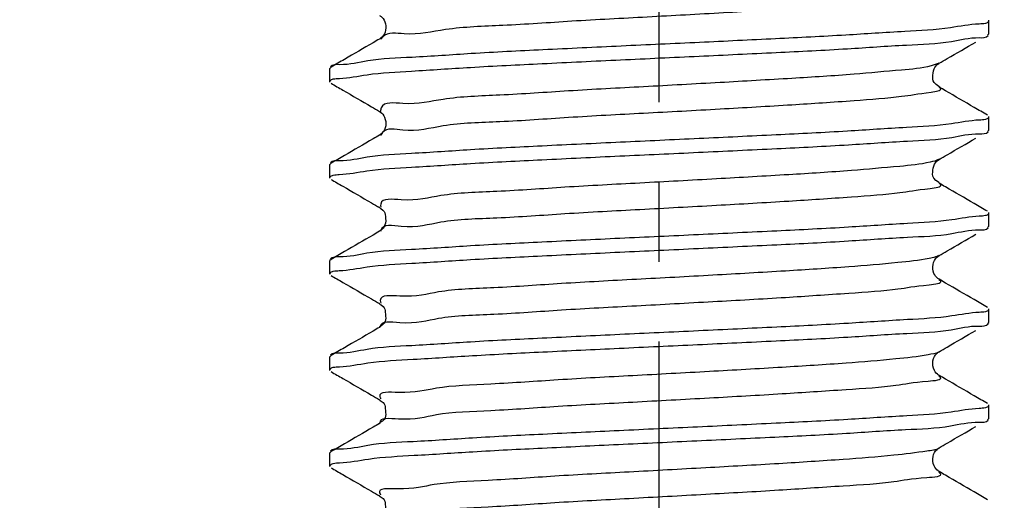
# Model space of a CAD drawing. Header units: millimetres. Extents: x 0 to 210, y 0 to 297.
# Tile 173 of 184: x 125 to 142, y 161 to 169. Entities that reach past the tile are written whole.
import ezdxf

# ---------------------------------------------------------------- set-up
doc = ezdxf.new("R2010")
doc.units = ezdxf.units.MM
doc.header["$LTSCALE"] = 19.36
doc.linetypes.add('CENTER', pattern=[0.6, 0.375, -0.075, 0.075, -0.075])
doc.layers.get('0').update_dxf_attribs({"linetype": 'CONTINUOUS'})
doc.layers.add('DEFAULT_1', color=7, linetype='CENTER')
doc.layers.add('ZEICHNUNGSBEMASSUNGEN', color=7, linetype='CONTINUOUS')
doc.styles.get("Standard").update_dxf_attribs({"font": 'ISOCP.SHX', "width": 0.6})
doc.dimstyles.new('DIMSTYLE_1', dxfattribs={"dimtxt": 2.5, "dimasz": 3.5, "dimexe": 0.18, "dimexo": 0.0625, "dimgap": 0.09, "dimtad": 1, "dimdsep": 46, "dimtxsty": 'Standard', "dimblk": '_FILLED', "dimblk1": '_FILLED', "dimblk2": '_FILLED', "dimcen": 0.09, "dimclrt": 7, "dimadec": 0, "dimazin": 0, "dimtp": 0.01, "dimtm": 0.01, "dimtfac": 1, "dimtofl": 0, "dimtmove": 0, "dimatfit": 3, "dimldrblk": '_FILLED', "dimfxl": 0, "dimtolj": 1, "dimarcsym": 0})
doc.dimstyles.new('DIMSTYLE_2', dxfattribs={"dimtxt": 2.5, "dimasz": 3.5, "dimexe": 0.18, "dimexo": 0.0625, "dimgap": 0.09, "dimtad": 1, "dimdec": 3, "dimdsep": 46, "dimtxsty": 'Standard', "dimblk": '_FILLED', "dimblk1": '_FILLED', "dimblk2": '_FILLED', "dimcen": 0.09, "dimclrt": 7, "dimadec": 0, "dimazin": 0, "dimtp": 0.001, "dimtm": 0.001, "dimtfac": 1, "dimtdec": 3, "dimtofl": 0, "dimtmove": 0, "dimatfit": 3, "dimldrblk": '_FILLED', "dimfxl": 0, "dimtolj": 1, "dimarcsym": 0})
doc.dimstyles.new('DIMSTYLE_3', dxfattribs={"dimtxt": 2.5, "dimasz": 3.5, "dimexe": 0.18, "dimexo": 0.0625, "dimgap": 0.09, "dimtad": 1, "dimdec": 3, "dimdsep": 46, "dimtxsty": 'Standard', "dimblk": '_FILLED', "dimblk1": '_FILLED', "dimblk2": '_FILLED', "dimcen": 0.09, "dimclrt": 7, "dimadec": 0, "dimazin": 0, "dimtp": 0.001, "dimtm": 0.001, "dimtfac": 1, "dimtdec": 3, "dimtofl": 0, "dimtmove": 0, "dimatfit": 3, "dimldrblk": '_FILLED', "dimfxl": 0, "dimtolj": 1, "dimarcsym": 0})
doc.dimstyles.new('DIMSTYLE_4', dxfattribs={"dimtxt": 2.5, "dimasz": 3.5, "dimexe": 0.18, "dimexo": 0.0625, "dimgap": 0.09, "dimtad": 1, "dimdsep": 46, "dimtxsty": 'Standard', "dimblk": '_FILLED', "dimblk1": '_FILLED', "dimblk2": '_FILLED', "dimcen": 0.09, "dimclrt": 7, "dimadec": 0, "dimazin": 0, "dimtp": 0.01, "dimtm": 0.01, "dimtfac": 1, "dimtofl": 0, "dimtmove": 0, "dimatfit": 3, "dimldrblk": '_FILLED', "dimfxl": 0, "dimtolj": 1, "dimarcsym": 0})
doc.dimstyles.new('DIMSTYLE_5', dxfattribs={"dimtxt": 2.5, "dimasz": 3.5, "dimexe": 0.18, "dimexo": 0.0625, "dimgap": 0.09, "dimtad": 1, "dimdsep": 46, "dimtxsty": 'Standard', "dimblk": '_FILLED', "dimblk1": '_FILLED', "dimblk2": '_FILLED', "dimcen": 0.09, "dimclrt": 7, "dimadec": 0, "dimazin": 0, "dimtp": 0.5, "dimtm": 0.5, "dimtfac": 1, "dimtofl": 0, "dimtmove": 0, "dimatfit": 3, "dimldrblk": '_FILLED', "dimfxl": 0, "dimtolj": 1, "dimarcsym": 0})
doc.dimstyles.new('DIMSTYLE_6', dxfattribs={"dimtxt": 2.5, "dimasz": 3.5, "dimexe": 0.18, "dimexo": 0.0625, "dimgap": 0.09, "dimtad": 1, "dimdec": 3, "dimdsep": 46, "dimtxsty": 'Standard', "dimblk": '_FILLED', "dimblk1": '_FILLED', "dimblk2": '_FILLED', "dimcen": 0.09, "dimclrt": 7, "dimadec": 0, "dimazin": 0, "dimtp": 0.001, "dimtm": 0.001, "dimtfac": 1, "dimtdec": 3, "dimtofl": 0, "dimtmove": 0, "dimatfit": 3, "dimldrblk": '_FILLED', "dimfxl": 0, "dimtolj": 1, "dimarcsym": 0})
doc.dimstyles.new('DIMSTYLE_7', dxfattribs={"dimtxt": 2.5, "dimasz": 3.5, "dimexe": 0.18, "dimexo": 0.0625, "dimgap": 0.09, "dimtad": 1, "dimdsep": 46, "dimtxsty": 'Standard', "dimblk": '_FILLED', "dimblk1": '_FILLED', "dimblk2": '_FILLED', "dimcen": 0.09, "dimclrt": 7, "dimadec": 0, "dimazin": 0, "dimtol": 1, "dimtp": 0.1, "dimtm": 0.1, "dimtfac": 1, "dimtofl": 0, "dimtmove": 0, "dimatfit": 3, "dimldrblk": '_FILLED', "dimfxl": 0, "dimtolj": 1, "dimarcsym": 0})

# ---------------------------------------------------------------- blocks, each defined once
blk = doc.blocks.new('_FILLED')
at = {"color": 0, "linetype": 'ByBlock'}
blk.add_solid([(0, 0), (-1, 0.1429), (-1, -0.1429)], dxfattribs=at)
blk = doc.blocks.new('*D')
at = {"color": 3}
for p, q in [((154.911, 251.839), (154.911, 274.499)), ((154.911, 274.499), (154.911, 251.589)), ((132.186, 251.839), (132.186, 271.429)), ((140.186, 251.839), (140.186, 271.429)), ((132.186, 270.429), (136.186, 270.429)), ((140.186, 270.429), (136.186, 270.429)), ((140.186, 251.839), (119.81, 251.839)), ((120.81, 251.839), (120.81, 244.839)), ((132.687, 251.839), (155.911, 251.839)), ((140.186, 251.839), (185.376, 251.839)), ((184.376, 251.839), (184.376, 196.839)), ((154.911, 243.839), (154.911, 251.589)), ((132.186, 251.339), (155.911, 251.339)), ((154.911, 251.339), (154.911, 243.839)), ((140.686, 247.839), (156.109, 247.839)), ((155.109, 247.839), (155.109, 242.839)), ((120.81, 237.839), (120.81, 244.839)), ((155.109, 237.839), (155.109, 242.839)), ((140.186, 237.839), (119.81, 237.839)), ((130.186, 237.839), (130.186, 201.939)), ((140.686, 237.839), (156.109, 237.839)), ((142.186, 237.839), (142.186, 201.939)), ((136.186, 202.939), (116.608, 202.939)), ((130.186, 202.939), (136.186, 202.939)), ((142.186, 202.939), (136.186, 202.939)), ((184.376, 141.839), (184.376, 196.839)), ((43.965, 141.839), (55.646, 141.839)), ((45.305, 141.839), (61.435, 141.839)), ((54.646, 141.839), (54.646, 135.839)), ((60.435, 141.839), (60.435, 81.839)), ((140.186, 141.839), (185.376, 141.839)), ((146.186, 131.571), (146.186, 138.185)), ((122.563, 128.839), (122.563, 136.339)), ((122.563, 136.339), (122.563, 128.589)), ((54.646, 129.839), (54.646, 135.839)), ((146.186, 131.571), (151.914, 134.878)), ((144.189, 129.916), (145.186, 129.839)), ((43.965, 129.839), (55.646, 129.839)), ((146.183, 129.762), (145.186, 129.839)), ((145.186, 129.839), (159.716, 128.712)), ((126.687, 128.839), (121.563, 128.839)), ((122.563, 120.839), (122.563, 128.589)), ((126.186, 128.339), (121.563, 128.339)), ((122.563, 128.339), (122.563, 120.839)), ((60.435, 21.839), (60.435, 81.839)), ((126.186, 21.839), (126.186, 49.881)), ((146.186, 21.839), (146.186, 49.881)), ((126.186, 48.881), (136.186, 48.881)), ((146.186, 48.881), (136.186, 48.881)), ((136.186, 48.881), (173.837, 48.881)), ((20.514, 32.339), (20.514, 41.533)), ((20.514, 41.533), (20.514, 32.089)), ((145.186, 31.839), (145.186, 34.12)), ((146.186, 31.839), (146.186, 34.12)), ((145.186, 33.12), (145.686, 33.12)), ((146.186, 33.12), (145.686, 33.12)), ((45.305, 32.339), (19.514, 32.339)), ((45.305, 32.339), (45.305, 7.967)), ((20.514, 24.339), (20.514, 32.089)), ((44.805, 31.839), (19.514, 31.839)), ((20.514, 31.839), (20.514, 24.339)), ((44.805, 31.839), (28.072, 15.105)), ((45.305, 31.839), (56.071, 31.839)), ((55.071, 31.839), (55.071, 26.839)), ((55.071, 21.839), (55.071, 26.839)), ((30.394, 24.449), (18.136, 13.272)), ((45.305, 21.839), (61.435, 21.839)), ((45.305, 21.839), (56.071, 21.839))]:
    blk.add_line(p, q, dxfattribs=at)
for centre, radius, start, end in [((146.186, 131.571), 5.613, 60, 90), ((146.186, 131.571), 5.613, 30, 60), ((45.305, 32.339), 23.372, 225.0011, 247.5005), ((45.305, 32.339), 23.372, 247.5005, 270)]:
    blk.add_arc(centre, radius, start, end, dxfattribs=at)
for points in [[(149.671, 136.587), (146.186, 137.185), (149.364, 135.635)], [(148.117, 136.355), (151.048, 134.378), (148.788, 137.097)], [(31.758, 13.909), (28.779, 15.812), (31.106, 13.151)], [(41.777, 8.73), (45.305, 8.967), (41.852, 9.728)]]:
    blk.add_solid(points, dxfattribs=at)
at = {"layer": 'ZEICHNUNGSBEMASSUNGEN', "color": 3}
for p, q in [((133.686, 247.839), (133.686, 258.637)), ((138.686, 247.839), (138.686, 258.637)), ((133.686, 257.637), (127.809, 257.637)), ((127.809, 257.637), (136.186, 257.637)), ((146.186, 257.637), (136.186, 257.637)), ((138.686, 257.637), (146.186, 257.637)), ((35.305, 251.839), (10.936, 251.839)), ((11.936, 251.839), (11.936, 136.839)), ((139.389, 249.361), (147.706, 239.608)), ((11.936, 21.839), (11.936, 136.839)), ((35.305, 21.839), (10.936, 21.839))]:
    blk.add_line(p, q, dxfattribs=at)
at = {"color": 3, "xscale": 3.5, "yscale": 3.5, "zscale": 3.5}
for p, rotation in [((132.186, 270.429), 180), ((154.911, 251.839), 270), ((120.81, 251.839), 90), ((184.376, 251.839), 90), ((154.911, 251.339), 90), ((155.109, 247.839), 90), ((120.81, 237.839), 270), ((155.109, 237.839), 270), ((130.186, 202.939), 180), ((184.376, 141.839), 270), ((54.646, 141.839), 90), ((60.435, 141.839), 90), ((54.646, 129.839), 270), ((122.563, 128.839), 270), ((146.183, 129.762), 355.5650429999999), ((144.189, 129.916), 175.565043), ((122.563, 128.339), 90), ((126.186, 48.881), 180), ((20.514, 32.339), 270), ((145.186, 33.12), 180), ((20.514, 31.839), 90), ((55.071, 31.839), 90), ((55.071, 21.839), 270), ((60.435, 21.839), 270), ((30.394, 24.449), 42.358682)]:
    blk.add_blockref('_FILLED', p, dxfattribs=dict(at, rotation=rotation))
for p in [(140.186, 270.429), (142.186, 202.939), (146.186, 48.881), (146.186, 33.12)]:
    blk.add_blockref('_FILLED', p, dxfattribs=at)
at = {"layer": 'ZEICHNUNGSBEMASSUNGEN', "color": 3, "xscale": 3.5, "yscale": 3.5, "zscale": 3.5}
blk.add_blockref('_FILLED', (133.686, 257.637), dxfattribs=at)
for p, rotation in [((138.686, 257.637), 180), ((11.936, 251.839), 90), ((139.389, 249.361), 130.458041), ((11.936, 21.839), 270)]:
    blk.add_blockref('_FILLED', p, dxfattribs=dict(at, rotation=rotation))
at = {"color": 7}
for s, rotation, width, p in [('x45%%176 ', 90, 0.72, (154.286, 265.499)), ('0,5', 90, 0.690476, (154.286, 260.321)), ('0,1', 90, 0.642857, (120.185, 244.264)), ('%%p', 90, 1.166667, (120.185, 241.347)), ('10', 90, 0.678571, (154.484, 240.574)), ('14', 90, 0.678571, (120.185, 237.954)), ('110', 90, 0.642857, (183.751, 182.43)), ('60%%d', -43.1822, 0.746032, (150.554, 140.313)), ('12', 90, 0.678571, (54.021, 133.486)), ('%%c', -4.435, 1.333333, (154.482, 129.745)), ('2', -4.435, 0.785714, (157.805, 129.487)), ('0,5', 90, 0.690476, (121.938, 126)), ('120', 90, 0.714286, (59.81, 61.983)), ('0,5', 90, 0.690476, (19.889, 36.355)), ('10', 90, 0.678571, (54.446, 24.831)), ('8', 42.3587, 0.785714, (19.166, 15.057)), ('45%%d', -22.4995, 0.722222, (35.294, 15.247)), ('R', 42.3587, 0.785714, (17.714, 13.734))]:
    blk.add_text(s, height=2.5, rotation=rotation, dxfattribs=dict(at, width=width)).set_placement(p)
for s, width, p in [('%%c', 1.333333, (133.41, 271.054)), ('8', 0.785714, (136.743, 271.054)), ('F8', 0.75, (138.707, 271.054)), ('12', 0.678571, (118.751, 203.564)), ('M', 0.857143, (116.608, 203.564)), ('%%c', 1.333333, (166.575, 49.506)), ('20', 0.785714, (169.909, 49.506)), ('1', 0.571429, (145.092, 33.745))]:
    blk.add_text(s, height=2.5, dxfattribs=dict(at, width=width)).set_placement(p)
at = {"layer": 'ZEICHNUNGSBEMASSUNGEN', "color": 7, "width": 0.714286}
blk.add_text('5', height=2.5, dxfattribs=at).set_placement((127.809, 258.262))
at = {"layer": 'ZEICHNUNGSBEMASSUNGEN', "color": 7}
for s, rotation, width, p in [('R', -49.542, 0.785714, (145.632, 243.003)), ('2', -49.542, 0.785714, (146.906, 241.509)), ('230', 90, 0.761905, (11.311, 61.218))]:
    blk.add_text(s, height=2.5, rotation=rotation, dxfattribs=dict(at, width=width)).set_placement(p)

msp = doc.modelspace()

# ---------------------------------------------------------------- linework, layer by layer
at = {"color": 7}
for p, q in [((142.1864, 169.089), (142.1864, 169.3379)), ((131.1009, 169.0047), (131.0894, 168.9973)), ((142.1671, 169.0666), (142.1864, 169.089)), ((130.2057, 168.4852), (130.1864, 168.4629)), ((130.1864, 168.214), (130.1864, 168.4629)), ((142.1864, 167.339), (142.1864, 167.5879)), ((131.1163, 167.2667), (131.0895, 167.2474)), ((142.1671, 167.3166), (142.1864, 167.339)), ((130.2057, 166.7352), (130.1864, 166.7129)), ((130.1864, 166.464), (130.1864, 166.7129)), ((142.1864, 165.589), (142.1864, 165.8379)), ((142.1671, 165.5666), (142.1864, 165.589)), ((131.1097, 165.5113), (131.0896, 165.4974)), ((141.2543, 165.0331), (141.2832, 165.0544)), ((130.2057, 164.9852), (130.1864, 164.9629)), ((130.1864, 164.714), (130.1864, 164.9629)), ((142.1864, 163.839), (142.1864, 164.0879)), ((142.1671, 163.8166), (142.1864, 163.839)), ((130.2057, 163.2352), (130.1864, 163.2129)), ((141.2591, 163.2873), (141.2833, 163.3044)), ((130.1864, 162.964), (130.1864, 163.2129)), ((142.1864, 162.089), (142.1864, 162.3379)), ((142.1671, 162.0666), (142.1864, 162.089)), ((130.2057, 161.4852), (130.1864, 161.4629)), ((130.1864, 161.214), (130.1864, 161.4629)), ((141.2564, 161.535), (141.2832, 161.5544))]:
    msp.add_line(p, q, dxfattribs=at)
at = {"color": 3}
for p, q in [((131.0894, 168.9973), (131.089, 168.9971)), ((141.2839, 168.5548), (141.2839, 168.5547)), ((131.0887, 167.6799), (131.089, 167.6797)), ((131.0895, 167.2474), (131.089, 167.2471)), ((141.2841, 166.8049), (141.2839, 166.8047)), ((141.2836, 166.3723), (141.2839, 166.3721)), ((131.089, 165.9297), (131.0892, 165.9296)), ((131.0896, 165.4974), (131.089, 165.4971)), ((141.2839, 165.0547), (141.2832, 165.0544)), ((141.2839, 164.6221), (141.284, 164.622)), ((131.089, 164.1797), (131.0894, 164.1795)), ((131.0891, 163.7472), (131.089, 163.7471)), ((141.2839, 163.3047), (141.2833, 163.3044)), ((141.2839, 162.8721), (141.2845, 162.8717)), ((131.089, 162.4297), (131.0894, 162.4295)), ((131.0891, 161.9972), (131.089, 161.9971)), ((141.2839, 161.5547), (141.2832, 161.5544)), ((141.2839, 161.1221), (141.2841, 161.1219)), ((131.089, 160.6797), (131.0894, 160.6795))]:
    msp.add_line(p, q, dxfattribs=at)
for points, start_tangent, end_tangent in [([(141.2879, 169.8781), (141.3043, 169.854), (141.1536, 169.7777), (140.633, 169.7015), (139.7813, 169.6252), (138.6619, 169.549), (137.3581, 169.4727), (135.9671, 169.3965), (134.5924, 169.3203), (133.3364, 169.244), (132.2926, 169.1678), (131.5389, 169.0915), (131.1515, 169.0398)], (6.3828039, -3.7211572), (-7.0628097, -7.1711558)), ([(131.1515, 169.0398), (131.1312, 169.0153), (131.114, 168.9857)], (-0.0438752, -0.0445482), (-0.0290249, -0.061116)), ([(141.2123, 168.5322), (141.1371, 168.5091), (140.5998, 168.4328), (139.7337, 168.3566), (138.6035, 168.2804), (137.2934, 168.2041), (135.9007, 168.1279), (134.5294, 168.0516), (133.2815, 167.9754), (132.2498, 167.8991), (131.5114, 167.8229), (131.1211, 167.7466), (131.1074, 167.6802)], (-12.1861671, -4.1820438), (0.1520366, -9.7722659)), ([(141.2804, 168.5608), (141.2123, 168.5322)], (-0.0511635, -0.029023), (-0.0806175, -0.0276663)), ([(141.2853, 168.1247), (141.3058, 168.1004), (141.1371, 168.0241), (140.5998, 167.9479), (139.7337, 167.8716), (138.6035, 167.7954), (137.2934, 167.7191), (135.9007, 167.6429), (134.5294, 167.5666), (133.2815, 167.4904), (132.2498, 167.4142), (131.5114, 167.3379), (131.1434, 167.2968)], (7.0262753, -3.8111271), (-6.1321499, -6.8367352)), ([(131.1181, 167.2541), (131.1137, 167.2406)], (-0.0048707, -0.0131181), (-0.0038453, -0.0137904)), ([(131.1434, 167.2968), (131.1211, 167.2617), (131.1181, 167.2541)], (-0.0315841, -0.0352131), (-0.0187212, -0.0504215)), ([(141.1198, 166.7555), (140.5657, 166.6792), (139.6856, 166.603), (138.5448, 166.5267), (137.2284, 166.4505), (135.8345, 166.3743), (134.4667, 166.298), (133.227, 166.2218), (132.2077, 166.1455), (131.4847, 166.0693), (131.1118, 165.993), (131.1124, 165.9343)], (-13.0407626, -3.1739432), (1.958921, -10.1505615)), ([(141.2824, 166.8074), (141.1198, 166.7555)], (-0.1043754, -0.0567805), (-0.1827395, -0.0444763)), ([(141.2833, 166.371), (141.3064, 166.3467), (141.1198, 166.2705), (140.5657, 166.1943), (139.6856, 166.118), (138.5448, 166.0418), (137.2284, 165.9655), (135.8345, 165.8893), (134.4667, 165.813), (133.227, 165.7368), (132.2077, 165.6605), (131.4847, 165.5843), (131.1141, 165.5173)], (7.4553849, -4.0183038), (-2.6134596, -8.8182842)), ([(131.1141, 165.5173), (131.1118, 165.5081), (131.1106, 165.5007)], (-0.0046397, -0.015655), (-0.0023654, -0.0175854)), ([(141.2159, 165.0288), (141.1016, 165.0019), (140.531, 164.9256), (139.6368, 164.8494), (138.4857, 164.7731), (137.1634, 164.6969), (135.7683, 164.6206), (134.4043, 164.5444), (133.1731, 164.4682), (132.1663, 164.3919), (131.4588, 164.3157), (131.1034, 164.2394), (131.1141, 164.1894)], (-12.2699496, -3.4499478), (3.8608811, -10.0318331)), ([(141.2544, 165.0409), (141.2159, 165.0288)], (-0.0347569, -0.0125041), (-0.0418836, -0.0117764)), ([(141.2837, 165.0534), (141.2544, 165.0409)], (-0.0241579, -0.0128102), (-0.0338801, -0.0121887)), ([(141.2814, 164.6174), (141.3062, 164.5931), (141.1016, 164.5169), (140.531, 164.4406), (139.6368, 164.3644), (138.4857, 164.2882), (137.1634, 164.2119), (135.7683, 164.1357), (134.4043, 164.0594), (133.1731, 163.9832), (132.1663, 163.9069), (131.4588, 163.8307), (131.1034, 163.7544), (131.1037, 163.7482)], (7.7317101, -4.3004225), (0.6623338, -9.4116373)), ([(141.0826, 163.2482), (140.4955, 163.172), (139.5875, 163.0958), (138.4262, 163.0195), (137.0981, 162.9433), (135.7021, 162.867), (134.3422, 162.7908), (133.1197, 162.7145), (132.1255, 162.6383), (131.4337, 162.5621), (131.0959, 162.4858), (131.1129, 162.4437)], (-13.5961961, -2.432727), (5.3812719, -9.2236266)), ([(141.2858, 163.2998), (141.0826, 163.2482)], (-0.1147079, -0.0627169), (-0.2324155, -0.0415854)), ([(141.2798, 162.8639), (141.3051, 162.8395), (141.0826, 162.7633), (140.4955, 162.687), (139.5875, 162.6108), (138.4262, 162.5345), (137.0981, 162.4583), (135.7021, 162.3821), (134.3422, 162.3058), (133.1197, 162.2296), (132.1255, 162.1533), (131.4337, 162.0771), (131.0959, 162.0008), (131.0963, 161.9987)], (7.8553756, -4.6520786), (1.7167106, -8.3592343)), ([(141.0628, 161.4946), (140.4593, 161.4184), (139.5376, 161.3421), (138.3663, 161.2659), (137.0327, 161.1897), (135.6361, 161.1134), (134.2805, 161.0372), (133.0668, 160.9609), (132.0854, 160.8847), (131.4094, 160.8084), (131.0892, 160.7322), (131.11, 160.6961)], (-13.8146616, -2.0759962), (6.4705316, -8.2772131)), ([(141.2882, 161.5462), (141.0628, 161.4946)], (-0.1142037, -0.0687079), (-0.2618239, -0.0393456)), ([(141.2772, 161.1111), (141.3031, 161.0859), (141.0628, 161.0097), (140.4593, 160.9334), (139.5376, 160.8572), (138.3663, 160.7809), (137.0327, 160.7047), (135.6361, 160.6284), (134.2805, 160.5522), (133.0668, 160.476), (132.0854, 160.3997), (131.4094, 160.3235), (131.0892, 160.2472)], (7.9857785, -5.0937119), (2.2270368, -7.3043452))]:
    msp.add_spline(points, degree=3, dxfattribs=dict(at, start_tangent=start_tangent, end_tangent=end_tangent))
at = {"color": 7}
for points, start_tangent, end_tangent in [([(131.0881, 169.428), (131.1307, 169.3967), (131.1983, 169.2764), (131.1899, 169.1239), (131.1183, 169.0184), (131.0998, 169.0065)], (0.260336, -0.2214537), (-0.6194142, -0.3873079)), ([(142.1863, 169.3342), (142.16, 169.294)], (-0.0034238, -0.0553476), (-0.0460676, -0.0268094)), ([(142.1273, 169.2817), (142.0123, 169.2706), (141.4885, 169.2022), (140.6577, 169.1346), (139.5827, 169.068), (138.3049, 169.0009), (136.9209, 168.9345), (135.4913, 168.868), (134.0649, 168.7997), (132.7586, 168.731), (131.6833, 168.6639), (130.8744, 168.5976), (130.3604, 168.5301), (130.1962, 168.4927)], (-12.9766401, -3.1388304), (-6.1754361, -7.8243079)), ([(142.16, 169.294), (142.1273, 169.2817)], (-0.0274243, -0.0159598), (-0.0373307, -0.0090297)), ([(131.089, 168.9971), (130.9717, 168.9291), (130.4506, 168.627), (130.2057, 168.4852)], (-0.8831333, -0.5121351), (-0.883399, -0.5116766)), ([(130.2467, 168.27), (130.3582, 168.2808), (130.8624, 168.3475), (131.6701, 168.4141), (132.7446, 168.4813), (134.0517, 168.5502), (135.4807, 168.6186), (136.9114, 168.6852), (138.3169, 168.7526), (139.6125, 168.8207), (140.6873, 168.8877), (141.5066, 168.9551), (142.0159, 169.0224), (142.1764, 169.0591)], (13.1135604, 3.0638507), (6.2843686, 7.7661789)), ([(141.2839, 168.5547), (141.4305, 168.6398), (141.9517, 168.9418)], (0.6677137, 0.3872119), (0.667874, 0.3869355)), ([(141.2833, 168.1203), (141.2905, 168.1184), (141.2303, 168.1681), (141.1693, 168.3011), (141.1938, 168.4531), (141.2654, 168.5423), (141.2846, 168.5537)], (0.4783261, -0.1486766), (0.523091, 0.3097036)), ([(130.1866, 168.2177), (130.2146, 168.2585)], (0.0036216, 0.0569963), (0.0490372, 0.0266687)), ([(130.2146, 168.2585), (130.2467, 168.27)], (0.0272768, 0.0148344), (0.0363348, 0.0084893)), ([(130.2057, 168.1916), (130.4212, 168.0668)], (0.215484, -0.1248113), (0.2154709, -0.1248339)), ([(141.9223, 167.752), (141.4012, 168.0541), (141.2839, 168.1221)], (-0.6385281, 0.3699468), (-0.6383806, 0.3702013)), ([(130.4212, 168.0668), (130.9424, 167.7648), (131.089, 167.6797)], (0.667874, -0.3869355), (0.6677137, -0.3872119)), ([(142.1671, 167.6102), (141.9223, 167.752)], (-0.2448263, 0.1418067), (-0.2448092, 0.1418362)), ([(131.0881, 167.6788), (131.1071, 167.6676), (131.1817, 167.5726), (131.2016, 167.4149), (131.1378, 167.2877), (131.1141, 167.2696)], (0.4795218, -0.2820164), (-0.5246823, -0.3823576)), ([(142.1583, 167.5435), (142.1262, 167.5321)], (-0.0272328, -0.0147652), (-0.0362544, -0.0084517)), ([(142.1863, 167.5841), (142.1583, 167.5435)], (-0.0036312, -0.0568213), (-0.0489912, -0.0265623)), ([(142.1262, 167.5321), (142.0159, 167.5213), (141.5066, 167.454), (140.6873, 167.3866), (139.6125, 167.3196), (138.3169, 167.2515), (136.9114, 167.1841), (135.4807, 167.1175), (134.0517, 167.0491), (132.7446, 166.9802), (131.6701, 166.913), (130.8624, 166.8464), (130.3582, 166.7797), (130.1964, 166.7427)], (-13.1316192, -3.0612528), (-6.2493004, -7.7855318)), ([(130.9717, 167.1791), (130.4506, 166.877), (130.2057, 166.7352)], (-0.7658878, -0.4440577), (-0.766081, -0.4437244)), ([(130.2469, 166.5198), (130.3567, 166.5305), (130.8609, 166.5973), (131.6747, 166.6645), (132.7483, 166.7315), (134.0489, 166.8), (135.4662, 166.868), (136.8988, 166.9346), (138.3272, 167.0031), (139.6326, 167.0719), (140.7052, 167.139), (141.5138, 167.2058), (142.0157, 167.2724), (142.1764, 167.3091)], (13.1573485, 3.0459196), (6.2812084, 7.7686415)), ([(131.089, 167.2471), (130.9717, 167.1791)], (-0.1172827, -0.0680131), (-0.1172884, -0.0680032)), ([(141.2839, 166.8047), (141.4305, 166.8898), (141.9517, 167.1918)], (0.6677137, 0.3872119), (0.667874, 0.3869355)), ([(141.2831, 166.3702), (141.2872, 166.3696), (141.2254, 166.424), (141.167, 166.5715), (141.2025, 166.7194), (141.2717, 166.7969), (141.2845, 166.8042)], (0.3625398, -0.0791258), (0.5425897, 0.3071631)), ([(130.1866, 166.4677), (130.215, 166.5085)], (0.0036719, 0.0571867), (0.0496193, 0.0265443)), ([(130.215, 166.5085), (130.2469, 166.5198)], (0.0272086, 0.0145555), (0.0360709, 0.0083504)), ([(130.2057, 166.4416), (130.4212, 166.3168)], (0.215484, -0.1248113), (0.2154709, -0.1248339)), ([(130.4212, 166.3168), (130.9424, 166.0148), (131.089, 165.9297)], (0.667874, -0.3869355), (0.6677137, -0.3872119)), ([(141.9223, 166.002), (141.4012, 166.3041), (141.2839, 166.3721)], (-0.6385281, 0.3699468), (-0.6383806, 0.3702013)), ([(131.0898, 165.9311), (131.0808, 165.9341), (131.1153, 165.911), (131.1903, 165.802), (131.1973, 165.6466), (131.1298, 165.5292), (131.1081, 165.5136)], (-0.551468, 0.1964482), (-0.5533265, -0.3831515)), ([(142.1671, 165.8602), (141.9223, 166.002)], (-0.2448263, 0.1418067), (-0.2448092, 0.1418362)), ([(142.1259, 165.782), (142.0157, 165.7713), (141.5138, 165.7047), (140.7052, 165.6379), (139.6326, 165.5708), (138.3272, 165.502), (136.8988, 165.4335), (135.4662, 165.3669), (134.0489, 165.2989), (132.7483, 165.2304), (131.6747, 165.1633), (130.8609, 165.0962), (130.3567, 165.0294), (130.1965, 164.9927)], (-13.1500555, -3.0466173), (-6.2964318, -7.7602382)), ([(142.1579, 165.7933), (142.1259, 165.782)], (-0.0272275, -0.0145799), (-0.0361014, -0.008364)), ([(142.1863, 165.8341), (142.1579, 165.7933)], (-0.0036686, -0.0572755), (-0.0496581, -0.0265911)), ([(130.9717, 165.4291), (130.4506, 165.127), (130.2057, 164.9852)], (-0.7658878, -0.4440577), (-0.766081, -0.4437244)), ([(130.2469, 164.7698), (130.3567, 164.7805), (130.8613, 164.8474), (131.6757, 164.9145), (132.7494, 164.9816), (134.0496, 165.0501), (135.4659, 165.118), (136.8982, 165.1846), (138.3267, 165.2531), (139.6323, 165.3219), (140.705, 165.389), (141.5136, 165.4558), (142.0156, 165.5224), (142.1764, 165.5591)], (13.1550405, 3.0472595), (6.2783293, 7.7701667)), ([(131.089, 165.4971), (130.9717, 165.4291)], (-0.1172827, -0.0680131), (-0.1172884, -0.0680032)), ([(141.4305, 165.1398), (141.9517, 165.4418)], (0.5211034, 0.3021189), (0.5211969, 0.3019575)), ([(141.2848, 164.6233), (141.2629, 164.6365), (141.1904, 164.7309), (141.1725, 164.8926), (141.244, 165.0235), (141.2554, 165.0315)], (-0.4752592, 0.285621), (0.625916, 0.4293157)), ([(141.2839, 165.0547), (141.4305, 165.1398)], (0.1466419, 0.0850386), (0.1466507, 0.0850234)), ([(130.1866, 164.7177), (130.2149, 164.7585)], (0.0036683, 0.0571559), (0.0495651, 0.0265464)), ([(130.2057, 164.6916), (130.4212, 164.5668)], (0.215484, -0.1248113), (0.2154709, -0.1248339)), ([(130.2149, 164.7585), (130.2469, 164.7698)], (0.0272109, 0.0145738), (0.036087, 0.0083593)), ([(130.4212, 164.5668), (130.9424, 164.2648), (131.089, 164.1797)], (0.667874, -0.3869355), (0.6677137, -0.3872119)), ([(141.9223, 164.252), (141.4012, 164.5541), (141.2839, 164.6221)], (-0.6385281, 0.3699468), (-0.6383806, 0.3702013)), ([(131.0899, 164.181), (131.0817, 164.1836), (131.1209, 164.156), (131.1892, 164.055), (131.2013, 163.9132), (131.141, 163.7913), (131.0877, 163.7463), (131.0892, 163.7464)], (-0.5655931, 0.1947948), (0.303462, 0.0304398)), ([(142.1671, 164.1102), (141.9223, 164.252)], (-0.2448263, 0.1418067), (-0.2448092, 0.1418362)), ([(142.1259, 164.032), (142.0156, 164.0212), (141.5136, 163.9547), (140.705, 163.8879), (139.6323, 163.8208), (138.3267, 163.752), (136.8982, 163.6835), (135.4659, 163.6168), (134.0496, 163.549), (132.7494, 163.4805), (131.6757, 163.4134), (130.8613, 163.3462), (130.3567, 163.2794), (130.1965, 163.2427)], (-13.1469536, -3.0480301), (-6.2952266, -7.7608369)), ([(142.1579, 164.0433), (142.1259, 164.032)], (-0.0272319, -0.0146008), (-0.0361207, -0.0083743)), ([(142.1863, 164.0841), (142.1579, 164.0433)], (-0.0036647, -0.0572546), (-0.0496084, -0.0265984)), ([(130.246, 163.0199), (130.359, 163.0309), (130.8778, 163.099), (131.7048, 163.1666), (132.7807, 163.2334), (134.0654, 163.3008), (135.4536, 163.3674), (136.8849, 163.434), (138.3136, 163.5024), (139.6205, 163.5712), (140.6954, 163.6383), (141.5023, 163.7047), (142.0132, 163.7719), (142.1766, 163.8091)], (13.040473, 3.1076767), (6.1972998, 7.8128425)), ([(131.089, 163.7471), (130.9717, 163.6791), (130.4506, 163.377), (130.2057, 163.2352)], (-0.8831333, -0.5121351), (-0.883399, -0.5116766)), ([(141.4305, 163.3898), (141.9517, 163.6918)], (0.5211034, 0.3021189), (0.5211969, 0.3019575)), ([(141.2847, 162.8722), (141.2749, 162.8777), (141.1986, 162.9645), (141.1719, 163.1399), (141.2479, 163.2773), (141.2602, 163.2857)], (-0.4713017, 0.2657), (0.6449372, 0.4289004)), ([(141.2839, 163.3047), (141.4305, 163.3898)], (0.1466419, 0.0850386), (0.1466507, 0.0850234)), ([(130.1866, 162.9677), (130.2135, 163.008)], (0.0035066, 0.0559223), (0.047228, 0.0267039)), ([(130.2057, 162.9416), (130.4212, 162.8168)], (0.215484, -0.1248113), (0.2154709, -0.1248339)), ([(130.2135, 163.008), (130.246, 163.0199)], (0.0273429, 0.0154604), (0.0368799, 0.0087889)), ([(141.9223, 162.502), (141.4012, 162.8041), (141.2839, 162.8721)], (-0.6385281, 0.3699468), (-0.6383806, 0.3702013)), ([(130.4212, 162.8168), (130.9424, 162.5148), (131.089, 162.4297)], (0.667874, -0.3869355), (0.6677137, -0.3872119)), ([(131.0899, 162.431), (131.0817, 162.4336), (131.1209, 162.406), (131.1892, 162.305), (131.2013, 162.1632), (131.141, 162.0413), (131.0877, 161.9963), (131.0892, 161.9964)], (-0.5655931, 0.1947948), (0.303462, 0.0304398)), ([(142.1671, 162.3602), (141.9223, 162.502)], (-0.2448263, 0.1418067), (-0.2448092, 0.1418362)), ([(142.1863, 162.3342), (142.159, 162.2936)], (-0.0035299, -0.0563468), (-0.0477453, -0.0267804)), ([(142.1267, 162.2817), (142.0132, 162.2708), (141.5023, 162.2036), (140.6954, 162.1372), (139.6205, 162.0701), (138.3136, 162.0013), (136.8849, 161.9329), (135.4536, 161.8663), (134.0654, 161.7997), (132.7807, 161.7323), (131.7048, 161.6655), (130.8778, 161.5979), (130.359, 161.5298), (130.1963, 161.4927)], (-13.045757, -3.0981361), (-6.2158327, -7.8019154)), ([(142.159, 162.2936), (142.1267, 162.2817)], (-0.0273609, -0.0153468), (-0.0367968, -0.0087386)), ([(131.089, 161.9971), (130.9717, 161.9291), (130.4506, 161.627), (130.2057, 161.4852)], (-0.8831333, -0.5121351), (-0.883399, -0.5116766)), ([(130.2451, 161.2703), (130.3625, 161.2816), (130.8898, 161.3502), (131.7216, 161.4177), (132.7916, 161.484), (134.0547, 161.5503), (135.44, 161.6167), (136.8672, 161.6832), (138.291, 161.7513), (139.596, 161.8198), (140.6713, 161.8866), (141.4909, 161.9535), (142.0117, 162.0216), (142.1767, 162.0591)], (12.907263, 3.1714525), (6.1473112, 7.8387717)), ([(141.4305, 161.6398), (141.9517, 161.9418)], (0.5211034, 0.3021189), (0.5211969, 0.3019575)), ([(141.2839, 161.5547), (141.4305, 161.6398)], (0.1466419, 0.0850386), (0.1466507, 0.0850234)), ([(141.2848, 161.1231), (141.265, 161.1348), (141.1915, 161.2285), (141.1728, 161.3942), (141.2462, 161.5257), (141.2575, 161.5335)], (-0.4849528, 0.2867772), (0.6332329, 0.427564)), ([(130.1866, 161.2176), (130.2121, 161.2576)], (0.0033381, 0.0547767), (0.0448774, 0.0269315)), ([(130.2121, 161.2576), (130.2451, 161.2703)], (0.0275166, 0.0165131), (0.0378309, 0.0092954)), ([(130.2057, 161.1916), (130.4212, 161.0668)], (0.215484, -0.1248113), (0.2154709, -0.1248339)), ([(141.9223, 160.752), (141.4012, 161.0541), (141.2839, 161.1221)], (-0.6385281, 0.3699468), (-0.6383806, 0.3702013)), ([(130.4212, 161.0668), (130.9424, 160.7648), (131.089, 160.6797)], (0.667874, -0.3869355), (0.6677137, -0.3872119)), ([(142.1671, 160.6102), (141.9223, 160.752)], (-0.2448263, 0.1418067), (-0.2448092, 0.1418362)), ([(131.0899, 160.681), (131.0817, 160.6836), (131.1209, 160.656), (131.1892, 160.555), (131.2013, 160.4132), (131.141, 160.2913), (131.0877, 160.2463), (131.0892, 160.2464)], (-0.5655931, 0.1947948), (0.303462, 0.0304398))]:
    msp.add_spline(points, degree=3, dxfattribs=dict(at, start_tangent=start_tangent, end_tangent=end_tangent))
at = {"layer": 'DEFAULT_1', "color": 2, "linetype": 'CENTER'}
msp.add_line((136.1864, 16.839), (136.1864, 256.839), dxfattribs=at)

# ---------------------------------------------------------------- dimensions: what is measured, and where the dimension line sits
at = {"color": 3}
for base, p1, p2, angle, dimstyle, middle in [((60.4349, 141.839), (45.3051, 21.839), (45.3051, 141.839), 90, 'DIMSTYLE_1', (58.5599, 64.662)), ((145.1864, 33.1205), (146.1864, 31.839), (145.1864, 31.839), 180, 'DIMSTYLE_1', (145.8064, 34.9955)), ((55.0711, 31.839), (45.3051, 21.839), (45.3051, 31.839), 90, 'DIMSTYLE_1', (53.1961, 26.5276)), ((54.646, 129.839), (43.9653, 141.839), (43.9653, 129.839), 270, 'DIMSTYLE_3', (52.771, 135.182)), ((122.5628, 128.3386), (126.6868, 128.839), (126.1864, 128.3386), 270, 'DIMSTYLE_3', (120.6878, 128.5888)), ((20.5139, 32.3394), (44.8047, 31.839), (45.3051, 32.3394), 90, 'DIMSTYLE_3', (18.6389, 38.9438)), ((184.3764, 251.839), (140.1864, 141.839), (140.1864, 251.839), 90, 'DIMSTYLE_1', (182.5014, 184.8402)), ((120.8096, 251.839), (140.1864, 237.839), (140.1864, 251.839), 90, 'DIMSTYLE_7', (118.9346, 243.5198)), ((155.1085, 247.839), (140.6864, 237.839), (140.6864, 247.839), 90, 'DIMSTYLE_1', (153.2335, 242.2701))]:
    dim = msp.add_linear_dim(base=base, p1=p1, p2=p2, angle=angle, dimstyle=dimstyle, dxfattribs=at)
    dim.commit()
    dim.dimension.update_dxf_attribs({"geometry": '*D', "text_midpoint": middle, "dimtype": 160})
for base, p1, p2, text, middle in [((140.1864, 270.4288), (132.1864, 251.839), (140.1864, 251.839), '%%c<>F8', (137.9334, 272.3038)), ((142.1864, 202.9393), (130.1864, 237.839), (142.1864, 237.839), 'M<>', (119.3758, 204.8143)), ((146.1864, 48.8815), (126.1864, 21.839), (146.1864, 21.839), '%%c<>', (170.2064, 50.7565))]:
    dim = msp.add_linear_dim(base=base, p1=p1, p2=p2, text=text, dimstyle='DIMSTYLE_1', dxfattribs=at)
    dim.commit()
    dim.dimension.update_dxf_attribs({"geometry": '*D', "text_midpoint": middle, "dimtype": 160})
dim = msp.add_radius_dim(center=(36.3051, 29.839), mpoint=(30.3936, 24.4488), dimstyle='DIMSTYLE_2', dxfattribs=at)
dim.commit()
dim.dimension.update_dxf_attribs({"geometry": '*D', "text_midpoint": (18.3237, 15.9809), "dimtype": 164})
dim = msp.add_diameter_dim_2p(p1=(146.1834, 129.7617), p2=(144.1894, 129.9163), dimstyle='DIMSTYLE_4', dxfattribs=at)
dim.commit()
dim.dimension.update_dxf_attribs({"geometry": '*D', "text_midpoint": (157.2197, 130.7863), "dimtype": 163})
for base, line1, line2, dimstyle, middle in [((148.9932, 136.4325), ((146.1864, 131.571), (146.1864, 138.1845)), ((151.9139, 134.8778), (146.1864, 131.571)), 'DIMSTYLE_5', (153.4495, 139.3102)), ((36.3611, 10.7462), ((45.3051, 32.3394), (45.3051, 7.9671)), ((28.0717, 15.1053), (44.8047, 31.839)), 'DIMSTYLE_6', (38.2745, 15.3656))]:
    dim = msp.add_angular_dim_2l(base=base, line1=line1, line2=line2, dimstyle=dimstyle, dxfattribs=at)
    dim.commit()
    dim.dimension.update_dxf_attribs({"geometry": '*D', "text_midpoint": middle, "dimtype": 162})
dim = msp.add_linear_dim(base=(154.911, 251.3387), p1=(132.6867, 251.839), p2=(132.1864, 251.3387), angle=270, text='<>x45° ', dimstyle='DIMSTYLE_3', dxfattribs=at)
dim.commit()
dim.dimension.update_dxf_attribs({"geometry": '*D', "text_midpoint": (153.036, 267.4101), "dimtype": 160})
at = {"layer": 'ZEICHNUNGSBEMASSUNGEN', "color": 3}
for base, p1, p2, angle, middle in [((11.9357, 21.839), (35.3051, 251.8389), (35.3051, 21.839), 270, (10.0607, 64.0751)), ((133.6864, 257.6372), (138.6864, 247.839), (133.6864, 247.839), 180, (128.7019, 259.5122))]:
    dim = msp.add_linear_dim(base=base, p1=p1, p2=p2, angle=angle, dimstyle='DIMSTYLE_3', dxfattribs=at)
    dim.commit()
    dim.dimension.update_dxf_attribs({"geometry": '*D', "text_midpoint": middle, "dimtype": 160})
dim = msp.add_radius_dim(center=(140.6864, 247.839), mpoint=(139.3887, 249.3607), dimstyle='DIMSTYLE_2', dxfattribs=at)
dim.commit()
dim.dimension.update_dxf_attribs({"geometry": '*D', "text_midpoint": (147.8576, 242.3197), "dimtype": 164})

doc.saveas('drawing.dxf')
